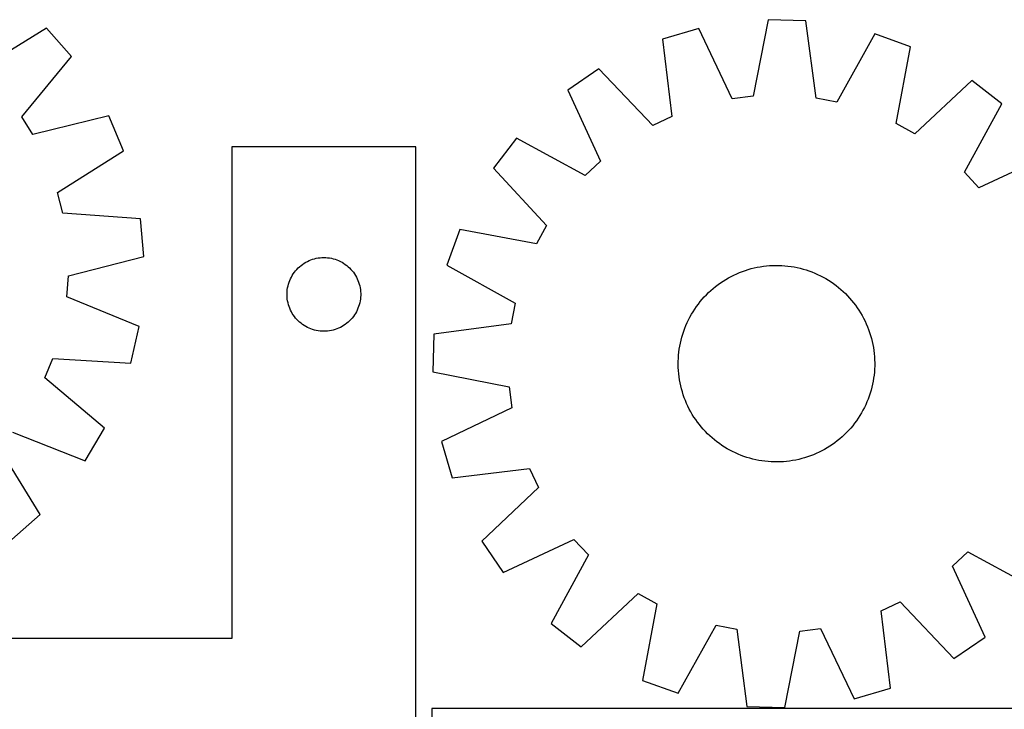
# Model space of a CAD drawing. Header units: millimetres. Extents: x 7 to 1493, y 8 to 2993.
# Tile 12 of 16: x 739 to 1140, y 2112 to 2392. Entities that reach past the tile are written whole.
import ezdxf

# ---------------------------------------------------------------- set-up
doc = ezdxf.new("R2010")
doc.units = ezdxf.units.MM
doc.layers.add('CUT', color=7, linetype='CONTINUOUS', true_color=0x000000)

msp = doc.modelspace()

# ---------------------------------------------------------------- linework, layer by layer
at = {"layer": 'CUT'}
for p, q in [((1043.979033, 2392.253759), (1037.868714, 2361.082638)), ((1059.357703, 2391.777273), (1043.979033, 2392.253759)), ((1063.526569, 2360.287667), (1059.357703, 2391.777273)), ((750.190067, 2388.856536), (723.187586, 2372.128093)), ((760.303454, 2377.261281), (750.190067, 2388.856536)), ((1015.666807, 2388.664371), (1000.89358, 2384.365265)), ((1029.362458, 2360.004226), (1015.666807, 2388.664371)), ((1087.393412, 2386.442025), (1071.949747, 2358.68472)), ((1101.872154, 2381.23659), (1087.393412, 2386.442025)), ((1000.89358, 2384.365265), (1004.714728, 2352.831576)), ((1096.106158, 2349.999944), (1101.872154, 2381.23659)), ((740.060815, 2352.782508), (760.303454, 2377.261281)), ((975.076235, 2372.202595), (962.354558, 2363.548725)), ((996.958045, 2349.177367), (975.076235, 2372.202595)), ((1126.887015, 2367.498957), (1103.621739, 2345.872546)), ((1139.04855, 2358.074116), (1126.887015, 2367.498957)), ((962.354558, 2363.548725), (975.733132, 2334.739203)), ((1037.868714, 2361.082638), (1029.362458, 2360.004226)), ((1071.949747, 2358.68472), (1063.526569, 2360.287667)), ((1123.912107, 2330.148091), (1139.04855, 2358.074116)), ((775.466827, 2353.084062), (744.616569, 2345.518592)), ((781.502099, 2338.93111), (775.466827, 2353.084062)), ((744.616569, 2345.518592), (740.060815, 2352.782508)), ((1004.714728, 2352.831576), (996.958045, 2349.177367)), ((1103.621739, 2345.872546), (1096.106158, 2349.999944)), ((941.559276, 2344.00334), (932.134435, 2331.841806)), ((969.485301, 2328.866897), (941.559276, 2344.00334)), ((754.685848, 2321.905733), (781.502099, 2338.93111)), ((900.573837, 2340.480851), (825.573837, 2340.480851)), ((825.573837, 2340.480851), (825.573837, 2140.480851)), ((900.573837, 2040.480851), (900.573837, 2340.480851)), ((1158.593934, 2337.278834), (1129.784413, 2323.90026)), ((975.733132, 2334.739203), (969.485301, 2328.866897)), ((932.134435, 2331.841806), (953.760846, 2308.576529)), ((1129.784413, 2323.90026), (1123.912107, 2330.148091)), ((756.773955, 2313.589533), (754.685848, 2321.905733)), ((788.452152, 2311.251468), (756.773955, 2313.589533)), ((789.818534, 2295.92621), (788.452152, 2311.251468)), ((918.396802, 2306.826945), (913.191367, 2292.348202)), ((949.633448, 2301.060948), (918.396802, 2306.826945)), ((953.760846, 2308.576529), (949.633448, 2301.060948)), ((759.053634, 2288.020791), (789.818534, 2295.92621)), ((854.38252, 2292.706276), (855.023394, 2293.137484)), ((855.023394, 2293.137484), (855.685616, 2293.535129)), ((855.685616, 2293.535129), (856.36743, 2293.898157)), ((856.36743, 2293.898157), (857.067028, 2294.225604)), ((857.067028, 2294.225604), (857.782556, 2294.516603)), ((857.782556, 2294.516603), (858.512114, 2294.770382)), ((858.512114, 2294.770382), (859.25377, 2294.986267)), ((859.25377, 2294.986267), (860.005556, 2295.163686)), ((860.005556, 2295.163686), (860.765478, 2295.302169)), ((860.765478, 2295.302169), (861.531522, 2295.401349)), ((861.531522, 2295.401349), (862.301656, 2295.460962)), ((862.301656, 2295.460962), (863.073837, 2295.480851)), ((863.073837, 2295.480851), (863.846018, 2295.460962)), ((863.846018, 2295.460962), (864.616152, 2295.401349)), ((864.616152, 2295.401349), (865.382196, 2295.302169)), ((865.382196, 2295.302169), (866.142118, 2295.163686)), ((866.142118, 2295.163686), (866.893904, 2294.986267)), ((866.893904, 2294.986267), (867.635559, 2294.770382)), ((867.635559, 2294.770382), (868.365118, 2294.516603)), ((868.365118, 2294.516603), (869.080646, 2294.225604)), ((869.080646, 2294.225604), (869.780244, 2293.898157)), ((869.780244, 2293.898157), (870.462058, 2293.535129)), ((870.462058, 2293.535129), (871.12428, 2293.137484)), ((871.12428, 2293.137484), (871.765153, 2292.706276)), ((850.628682, 2288.854507), (851.076248, 2289.484065)), ((851.076248, 2289.484065), (851.55563, 2290.089749)), ((851.55563, 2290.089749), (852.065556, 2290.669951)), ((852.065556, 2290.669951), (852.604675, 2291.223134)), ((852.604675, 2291.223134), (853.171555, 2291.74783)), ((853.171555, 2291.74783), (853.764695, 2292.242648)), ((853.764695, 2292.242648), (854.38252, 2292.706276)), ((871.765153, 2292.706276), (872.382979, 2292.242648)), ((872.382979, 2292.242648), (872.976119, 2291.74783)), ((872.976119, 2291.74783), (873.542999, 2291.223134)), ((873.542999, 2291.223134), (874.082117, 2290.669951)), ((874.082117, 2290.669951), (874.592044, 2290.089749)), ((874.592044, 2290.089749), (875.071426, 2289.484065)), ((875.071426, 2289.484065), (875.518992, 2288.854507)), ((913.191367, 2292.348202), (940.948672, 2276.904538)), ((1031.149378, 2288.871221), (1032.306282, 2289.36171)), ((1032.306282, 2289.36171), (1033.478022, 2289.815618)), ((1033.478022, 2289.815618), (1034.663442, 2290.232496)), ((1034.663442, 2290.232496), (1035.86137, 2290.611934)), ((1035.86137, 2290.611934), (1037.070627, 2290.953557)), ((1037.070627, 2290.953557), (1038.290017, 2291.257028)), ((1038.290017, 2291.257028), (1039.518337, 2291.522047)), ((1039.518337, 2291.522047), (1040.754377, 2291.748353)), ((1040.754377, 2291.748353), (1041.996914, 2291.935722)), ((1041.996914, 2291.935722), (1043.244724, 2292.08397)), ((1043.244724, 2292.08397), (1044.496575, 2292.19295)), ((1044.496575, 2292.19295), (1045.751231, 2292.262554)), ((1045.751231, 2292.262554), (1047.007454, 2292.292715)), ((1047.007454, 2292.292715), (1048.264005, 2292.283401)), ((1048.264005, 2292.283401), (1049.519643, 2292.234623)), ((1049.519643, 2292.234623), (1050.77313, 2292.146429)), ((1050.77313, 2292.146429), (1052.023228, 2292.018905)), ((1052.023228, 2292.018905), (1053.268703, 2291.852177)), ((1053.268703, 2291.852177), (1054.508327, 2291.646411)), ((1054.508327, 2291.646411), (1055.740876, 2291.401808)), ((1055.740876, 2291.401808), (1056.965133, 2291.118611)), ((1056.965133, 2291.118611), (1058.179891, 2290.797099)), ((1058.179891, 2290.797099), (1059.38395, 2290.437589)), ((1059.38395, 2290.437589), (1060.576123, 2290.040436)), ((1060.576123, 2290.040436), (1061.755233, 2289.606032)), ((1061.755233, 2289.606032), (1062.920116, 2289.134805)), ((1062.920116, 2289.134805), (1064.069623, 2288.627221)), ((758.469693, 2279.466355), (759.053634, 2288.020791)), ((848.671589, 2284.673135), (848.906499, 2285.408987)), ((848.906499, 2285.408987), (849.178977, 2286.131769)), ((849.178977, 2286.131769), (849.488303, 2286.839567)), ((849.488303, 2286.839567), (849.833655, 2287.530502)), ((849.833655, 2287.530502), (850.214118, 2288.202743)), ((850.214118, 2288.202743), (850.628682, 2288.854507)), ((875.518992, 2288.854507), (875.933556, 2288.202743)), ((875.933556, 2288.202743), (876.314019, 2287.530502)), ((876.314019, 2287.530502), (876.659371, 2286.839567)), ((876.659371, 2286.839567), (876.968696, 2286.131769)), ((876.968696, 2286.131769), (877.241175, 2285.408987)), ((877.241175, 2285.408987), (877.476085, 2284.673135)), ((1023.56023, 2284.458603), (1024.582276, 2285.18965)), ((1024.582276, 2285.18965), (1025.626779, 2285.888234)), ((1025.626779, 2285.888234), (1026.692711, 2286.553664)), ((1026.692711, 2286.553664), (1027.779018, 2287.185284)), ((1027.779018, 2287.185284), (1028.884628, 2287.78247)), ((1028.884628, 2287.78247), (1030.008451, 2288.344634)), ((1030.008451, 2288.344634), (1031.149378, 2288.871221)), ((1064.069623, 2288.627221), (1065.202618, 2288.083781)), ((1065.202618, 2288.083781), (1066.317985, 2287.50502)), ((1066.317985, 2287.50502), (1067.414622, 2286.891511)), ((1067.414622, 2286.891511), (1068.491448, 2286.243858)), ((1068.491448, 2286.243858), (1069.547398, 2285.562701)), ((1069.547398, 2285.562701), (1070.581432, 2284.848712)), ((848.07881, 2280.86707), (848.118574, 2281.638483)), ((848.118574, 2281.638483), (848.197997, 2282.406826)), ((848.197997, 2282.406826), (848.316868, 2283.170062)), ((848.316868, 2283.170062), (848.474871, 2283.926167)), ((848.474871, 2283.926167), (848.671589, 2284.673135)), ((877.476085, 2284.673135), (877.672803, 2283.926167)), ((877.672803, 2283.926167), (877.830806, 2283.170062)), ((877.830806, 2283.170062), (877.949677, 2282.406826)), ((877.949677, 2282.406826), (878.0291, 2281.638483)), ((878.0291, 2281.638483), (878.068864, 2280.86707)), ((1018.821352, 2280.342738), (1019.716453, 2281.224668)), ((1019.716453, 2281.224668), (1020.638815, 2282.078047)), ((1020.638815, 2282.078047), (1021.587526, 2282.902033)), ((1021.587526, 2282.902033), (1022.561652, 2283.695813)), ((1022.561652, 2283.695813), (1023.56023, 2284.458603)), ((1070.581432, 2284.848712), (1071.592529, 2284.102595)), ((1071.592529, 2284.102595), (1072.579691, 2283.325087)), ((1072.579691, 2283.325087), (1073.541943, 2282.516955)), ((1073.541943, 2282.516955), (1074.478337, 2281.678997)), ((1074.478337, 2281.678997), (1075.387948, 2280.81204)), ((787.874948, 2267.453621), (758.469693, 2279.466355)), ((848.07881, 2280.094632), (848.07881, 2280.86707)), ((848.118574, 2279.323219), (848.07881, 2280.094632)), ((848.197997, 2278.554876), (848.118574, 2279.323219)), ((848.316868, 2277.791639), (848.197997, 2278.554876)), ((848.474871, 2277.035535), (848.316868, 2277.791639)), ((848.671589, 2276.288566), (848.474871, 2277.035535)), ((877.672803, 2277.035535), (877.476085, 2276.288566)), ((877.830806, 2277.791639), (877.672803, 2277.035535)), ((877.949677, 2278.554876), (877.830806, 2277.791639)), ((878.0291, 2279.323219), (877.949677, 2278.554876)), ((878.068864, 2280.094632), (878.0291, 2279.323219)), ((878.068864, 2280.86707), (878.068864, 2280.094632)), ((940.948672, 2276.904538), (939.345725, 2268.48136)), ((1015.530797, 2276.547319), (1016.308305, 2277.534481)), ((1016.308305, 2277.534481), (1017.116436, 2278.496734)), ((1017.116436, 2278.496734), (1017.954395, 2279.433127)), ((1017.954395, 2279.433127), (1018.821352, 2280.342738)), ((1075.387948, 2280.81204), (1076.269878, 2279.916939)), ((1076.269878, 2279.916939), (1077.123257, 2278.994577)), ((1077.123257, 2278.994577), (1077.947243, 2278.045865)), ((1077.947243, 2278.045865), (1078.741022, 2277.07174)), ((1078.741022, 2277.07174), (1079.503812, 2276.073162)), ((848.906499, 2275.552715), (848.671589, 2276.288566)), ((849.178977, 2274.829932), (848.906499, 2275.552715)), ((849.488303, 2274.122135), (849.178977, 2274.829932)), ((849.833655, 2273.4312), (849.488303, 2274.122135)), ((850.214118, 2272.758959), (849.833655, 2273.4312)), ((876.314019, 2273.4312), (875.933556, 2272.758959)), ((876.659371, 2274.122135), (876.314019, 2273.4312)), ((876.968696, 2274.829932), (876.659371, 2274.122135)), ((877.241175, 2275.552715), (876.968696, 2274.829932)), ((877.476085, 2276.288566), (877.241175, 2275.552715)), ((1012.741881, 2272.369413), (1013.389534, 2273.446238)), ((1013.389534, 2273.446238), (1014.070691, 2274.502189)), ((1014.070691, 2274.502189), (1014.78468, 2275.536223)), ((1014.78468, 2275.536223), (1015.530797, 2276.547319)), ((1079.503812, 2276.073162), (1080.23486, 2275.051116)), ((1080.23486, 2275.051116), (1080.933443, 2274.006613)), ((1080.933443, 2274.006613), (1081.598873, 2272.940681)), ((1081.598873, 2272.940681), (1082.230493, 2271.854374)), ((850.628682, 2272.107195), (850.214118, 2272.758959)), ((851.076248, 2271.477637), (850.628682, 2272.107195)), ((851.55563, 2270.871953), (851.076248, 2271.477637)), ((852.065556, 2270.291751), (851.55563, 2270.871953)), ((852.604675, 2269.738568), (852.065556, 2270.291751)), ((853.171555, 2269.213872), (852.604675, 2269.738568)), ((853.764695, 2268.719054), (853.171555, 2269.213872)), ((872.976119, 2269.213872), (872.382979, 2268.719054)), ((873.542999, 2269.738568), (872.976119, 2269.213872)), ((874.082117, 2270.291751), (873.542999, 2269.738568)), ((874.592044, 2270.871953), (874.082117, 2270.291751)), ((875.071426, 2271.477637), (874.592044, 2270.871953)), ((875.518992, 2272.107195), (875.071426, 2271.477637)), ((875.933556, 2272.758959), (875.518992, 2272.107195)), ((1010.498587, 2267.874906), (1011.006171, 2269.024413)), ((1011.006171, 2269.024413), (1011.549611, 2270.157409)), ((1011.549611, 2270.157409), (1012.128372, 2271.272776)), ((1012.128372, 2271.272776), (1012.741881, 2272.369413)), ((1082.230493, 2271.854374), (1082.82768, 2270.748764)), ((1082.82768, 2270.748764), (1083.389844, 2269.62494)), ((1083.389844, 2269.62494), (1083.91643, 2268.484014)), ((784.438689, 2252.456199), (787.874948, 2267.453621)), ((854.38252, 2268.255426), (853.764695, 2268.719054)), ((855.023394, 2267.824217), (854.38252, 2268.255426)), ((855.685616, 2267.426572), (855.023394, 2267.824217)), ((856.36743, 2267.063545), (855.685616, 2267.426572)), ((857.067028, 2266.736097), (856.36743, 2267.063545)), ((857.782556, 2266.445099), (857.067028, 2266.736097)), ((858.512114, 2266.19132), (857.782556, 2266.445099)), ((859.25377, 2265.975435), (858.512114, 2266.19132)), ((860.005556, 2265.798016), (859.25377, 2265.975435)), ((860.765478, 2265.659532), (860.005556, 2265.798016)), ((861.531522, 2265.560353), (860.765478, 2265.659532)), ((862.301656, 2265.500739), (861.531522, 2265.560353)), ((863.073837, 2265.480851), (862.301656, 2265.500739)), ((863.846018, 2265.500739), (863.073837, 2265.480851)), ((864.616152, 2265.560353), (863.846018, 2265.500739)), ((865.382196, 2265.659532), (864.616152, 2265.560353)), ((866.142118, 2265.798016), (865.382196, 2265.659532)), ((866.893904, 2265.975435), (866.142118, 2265.798016)), ((867.635559, 2266.19132), (866.893904, 2265.975435)), ((868.365118, 2266.445099), (867.635559, 2266.19132)), ((869.080646, 2266.736097), (868.365118, 2266.445099)), ((869.780244, 2267.063545), (869.080646, 2266.736097)), ((870.462058, 2267.426572), (869.780244, 2267.063545)), ((871.12428, 2267.824217), (870.462058, 2267.426572)), ((871.765153, 2268.255426), (871.12428, 2267.824217)), ((872.382979, 2268.719054), (871.765153, 2268.255426)), ((939.345725, 2268.48136), (907.856119, 2264.312494)), ((1009.195803, 2264.338741), (1009.592956, 2265.530914)), ((1009.592956, 2265.530914), (1010.02736, 2266.710023)), ((1010.02736, 2266.710023), (1010.498587, 2267.874906)), ((1083.91643, 2268.484014), (1084.406919, 2267.32711)), ((1084.406919, 2267.32711), (1084.860827, 2266.15537)), ((1084.860827, 2266.15537), (1085.277706, 2264.96995)), ((1085.277706, 2264.96995), (1085.657144, 2263.772021)), ((907.856119, 2264.312494), (907.379633, 2248.933823)), ((1008.231584, 2260.695666), (1008.514781, 2261.919923)), ((1008.514781, 2261.919923), (1008.836293, 2263.134681)), ((1008.836293, 2263.134681), (1009.195803, 2264.338741)), ((1085.657144, 2263.772021), (1085.998767, 2262.562765)), ((1085.998767, 2262.562765), (1086.302238, 2261.343375)), ((1086.302238, 2261.343375), (1086.567257, 2260.115054)), ((1007.486963, 2255.72792), (1007.614487, 2256.978018)), ((1007.614487, 2256.978018), (1007.781214, 2258.223493)), ((1007.781214, 2258.223493), (1007.986981, 2259.463117)), ((1007.986981, 2259.463117), (1008.231584, 2260.695666)), ((1086.567257, 2260.115054), (1086.793562, 2258.879015)), ((1086.793562, 2258.879015), (1086.980932, 2257.636478)), ((1086.980932, 2257.636478), (1087.129179, 2256.388668)), ((749.537795, 2246.489271), (752.736621, 2254.444576)), ((752.736621, 2254.444576), (784.438689, 2252.456199)), ((1007.340677, 2251.962245), (1007.349991, 2253.218796)), ((1007.349991, 2253.218796), (1007.398769, 2254.474434)), ((1007.398769, 2254.474434), (1007.486963, 2255.72792)), ((1087.129179, 2256.388668), (1087.238159, 2255.136817)), ((1087.238159, 2255.136817), (1087.307764, 2253.882161)), ((1087.307764, 2253.882161), (1087.337924, 2252.625938)), ((907.379633, 2248.933823), (938.550754, 2242.823505)), ((1007.370838, 2250.706021), (1007.340677, 2251.962245)), ((1007.440442, 2249.451365), (1007.370838, 2250.706021)), ((1007.549422, 2248.199514), (1007.440442, 2249.451365)), ((1087.191638, 2248.860262), (1087.064114, 2247.610164)), ((1087.279833, 2250.113748), (1087.191638, 2248.860262)), ((1087.328611, 2251.369387), (1087.279833, 2250.113748)), ((1087.337924, 2252.625938), (1087.328611, 2251.369387)), ((773.791715, 2225.977759), (749.537795, 2246.489271)), ((1007.69767, 2246.951705), (1007.549422, 2248.199514)), ((1007.885039, 2245.709167), (1007.69767, 2246.951705)), ((1008.111345, 2244.473128), (1007.885039, 2245.709167)), ((1086.69162, 2245.125065), (1086.447018, 2243.892516)), ((1086.897387, 2246.364689), (1086.69162, 2245.125065)), ((1087.064114, 2247.610164), (1086.897387, 2246.364689)), ((938.550754, 2242.823505), (939.629166, 2234.317248)), ((1008.376364, 2243.244807), (1008.111345, 2244.473128)), ((1008.679834, 2242.025417), (1008.376364, 2243.244807)), ((1009.021457, 2240.816161), (1008.679834, 2242.025417)), ((1009.400895, 2239.618232), (1009.021457, 2240.816161)), ((1085.842308, 2241.453501), (1085.482798, 2240.249442)), ((1086.163821, 2242.668259), (1085.842308, 2241.453501)), ((1086.447018, 2243.892516), (1086.163821, 2242.668259)), ((1009.817774, 2238.432813), (1009.400895, 2239.618232)), ((1010.271682, 2237.261073), (1009.817774, 2238.432813)), ((1010.762171, 2236.104169), (1010.271682, 2237.261073)), ((1084.651241, 2237.878159), (1084.180015, 2236.713276)), ((1085.085645, 2239.057269), (1084.651241, 2237.878159)), ((1085.482798, 2240.249442), (1085.085645, 2239.057269)), ((939.629166, 2234.317248), (910.969021, 2220.621597)), ((1011.288757, 2234.963242), (1010.762171, 2236.104169)), ((1011.850921, 2233.839419), (1011.288757, 2234.963242)), ((1012.448108, 2232.733808), (1011.850921, 2233.839419)), ((1082.55023, 2233.315407), (1081.936721, 2232.218769)), ((1083.12899, 2234.430773), (1082.55023, 2233.315407)), ((1083.672431, 2235.563769), (1083.12899, 2234.430773)), ((1084.180015, 2236.713276), (1083.672431, 2235.563769)), ((1013.079728, 2231.647501), (1012.448108, 2232.733808)), ((1013.745158, 2230.58157), (1013.079728, 2231.647501)), ((1014.443742, 2229.537066), (1013.745158, 2230.58157)), ((1015.174789, 2228.515021), (1014.443742, 2229.537066)), ((1079.893921, 2229.05196), (1079.147805, 2228.040863)), ((1080.607911, 2230.085994), (1079.893921, 2229.05196)), ((1081.289068, 2231.141944), (1080.607911, 2230.085994)), ((1081.936721, 2232.218769), (1081.289068, 2231.141944)), ((765.88918, 2212.776226), (773.791715, 2225.977759)), ((1015.937579, 2227.516443), (1015.174789, 2228.515021)), ((1016.731359, 2226.542317), (1015.937579, 2227.516443)), ((1017.555344, 2225.593605), (1016.731359, 2226.542317)), ((1018.408724, 2224.671244), (1017.555344, 2225.593605)), ((1076.724207, 2225.155055), (1075.857249, 2224.245444)), ((1077.562165, 2226.091449), (1076.724207, 2225.155055)), ((1078.370297, 2227.053701), (1077.562165, 2226.091449)), ((1079.147805, 2228.040863), (1078.370297, 2227.053701)), ((736.353165, 2224.463763), (765.88918, 2212.776226)), ((1019.290654, 2223.776142), (1018.408724, 2224.671244)), ((1020.200264, 2222.909185), (1019.290654, 2223.776142)), ((1021.136658, 2222.071227), (1020.200264, 2222.909185)), ((1022.098911, 2221.263095), (1021.136658, 2222.071227)), ((1023.086072, 2220.485587), (1022.098911, 2221.263095)), ((1072.116949, 2220.892369), (1071.118371, 2220.129579)), ((1073.091075, 2221.686149), (1072.116949, 2220.892369)), ((1074.039787, 2222.510135), (1073.091075, 2221.686149)), ((1074.962148, 2223.363514), (1074.039787, 2222.510135)), ((1075.857249, 2224.245444), (1074.962148, 2223.363514)), ((747.581018, 2190.883829), (730.852575, 2217.886309)), ((910.969021, 2220.621597), (915.268127, 2205.84837)), ((1024.097169, 2219.739471), (1023.086072, 2220.485587)), ((1025.131203, 2219.025481), (1024.097169, 2219.739471)), ((1026.187154, 2218.344324), (1025.131203, 2219.025481)), ((1027.263979, 2217.696671), (1026.187154, 2218.344324)), ((1028.360616, 2217.083162), (1027.263979, 2217.696671)), ((1029.475983, 2216.504402), (1028.360616, 2217.083162)), ((1065.793973, 2216.805712), (1064.67015, 2216.243548)), ((1066.899584, 2217.402898), (1065.793973, 2216.805712)), ((1067.985891, 2218.034519), (1066.899584, 2217.402898)), ((1069.051822, 2218.699949), (1067.985891, 2218.034519)), ((1070.096326, 2219.398532), (1069.051822, 2218.699949)), ((1071.118371, 2220.129579), (1070.096326, 2219.398532)), ((1030.608979, 2215.960961), (1029.475983, 2216.504402)), ((1031.758485, 2215.453377), (1030.608979, 2215.960961)), ((1032.923368, 2214.982151), (1031.758485, 2215.453377)), ((1034.102478, 2214.547747), (1032.923368, 2214.982151)), ((1035.294651, 2214.150593), (1034.102478, 2214.547747)), ((1036.498711, 2213.791083), (1035.294651, 2214.150593)), ((1037.713468, 2213.469571), (1036.498711, 2213.791083)), ((1038.937726, 2213.186374), (1037.713468, 2213.469571)), ((1040.170275, 2212.941771), (1038.937726, 2213.186374)), ((1041.409898, 2212.736005), (1040.170275, 2212.941771)), ((1053.924225, 2212.839829), (1052.681687, 2212.65246)), ((1055.160264, 2213.066135), (1053.924225, 2212.839829)), ((1056.388585, 2213.331154), (1055.160264, 2213.066135)), ((1057.607975, 2213.634625), (1056.388585, 2213.331154)), ((1058.817231, 2213.976248), (1057.607975, 2213.634625)), ((1060.01516, 2214.355686), (1058.817231, 2213.976248)), ((1061.200579, 2214.772565), (1060.01516, 2214.355686)), ((1062.372319, 2215.226472), (1061.200579, 2214.772565)), ((1063.529223, 2215.716962), (1062.372319, 2215.226472)), ((1064.67015, 2216.243548), (1063.529223, 2215.716962)), ((915.268127, 2205.84837), (946.801816, 2209.669518)), ((946.801816, 2209.669518), (950.456025, 2201.912835)), ((1042.655374, 2212.569277), (1041.409898, 2212.736005)), ((1043.905471, 2212.441753), (1042.655374, 2212.569277)), ((1045.158958, 2212.353559), (1043.905471, 2212.441753)), ((1046.414596, 2212.304781), (1045.158958, 2212.353559)), ((1047.671147, 2212.295468), (1046.414596, 2212.304781)), ((1048.927371, 2212.325628), (1047.671147, 2212.295468)), ((1050.182027, 2212.395233), (1048.927371, 2212.325628)), ((1051.433877, 2212.504213), (1050.182027, 2212.395233)), ((1052.681687, 2212.65246), (1051.433877, 2212.504213)), ((950.456025, 2201.912835), (927.430797, 2180.031026)), ((735.985763, 2180.770442), (747.581018, 2190.883829)), ((936.084667, 2167.309348), (964.894188, 2180.687922)), ((964.894188, 2180.687922), (970.766494, 2174.440091)), ((927.430797, 2180.031026), (936.084667, 2167.309348)), ((970.766494, 2174.440091), (955.630052, 2146.514066)), ((1118.94547, 2169.848979), (1125.193301, 2175.721285)), ((1125.193301, 2175.721285), (1153.119326, 2160.584842)), ((1132.324043, 2141.039457), (1118.94547, 2169.848979)), ((967.791586, 2137.089225), (991.056863, 2158.715637)), ((991.056863, 2158.715637), (998.572443, 2154.588239)), ((998.572443, 2154.588239), (992.806447, 2123.351593)), ((1089.963874, 2151.756607), (1097.720556, 2155.410816)), ((1097.720556, 2155.410816), (1119.602366, 2132.385587)), ((1093.785021, 2120.222917), (1089.963874, 2151.756607)), ((955.630052, 2146.514066), (967.791586, 2137.089225)), ((1007.28519, 2118.146157), (1022.728854, 2145.903462)), ((1022.728854, 2145.903462), (1031.152032, 2144.300516)), ((1031.152032, 2144.300516), (1035.320898, 2112.810909)), ((1050.699569, 2112.334423), (1056.809887, 2143.505544)), ((1056.809887, 2143.505544), (1065.316144, 2144.583956)), ((1065.316144, 2144.583956), (1079.011794, 2115.923812)), ((1119.602366, 2132.385587), (1132.324043, 2141.039457)), ((825.573837, 2140.480851), (650.573837, 2140.480851)), ((992.806447, 2123.351593), (1007.28519, 2118.146157)), ((1079.011794, 2115.923812), (1093.785021, 2120.222917)), ((1035.320898, 2112.810909), (1050.699569, 2112.334423)), ((1356.965824, 2112.008999), (906.965824, 2112.008999)), ((906.965824, 2112.008999), (906.965824, 1762.008999))]:
    msp.add_line(p, q, dxfattribs=at)

doc.saveas('drawing.dxf')
